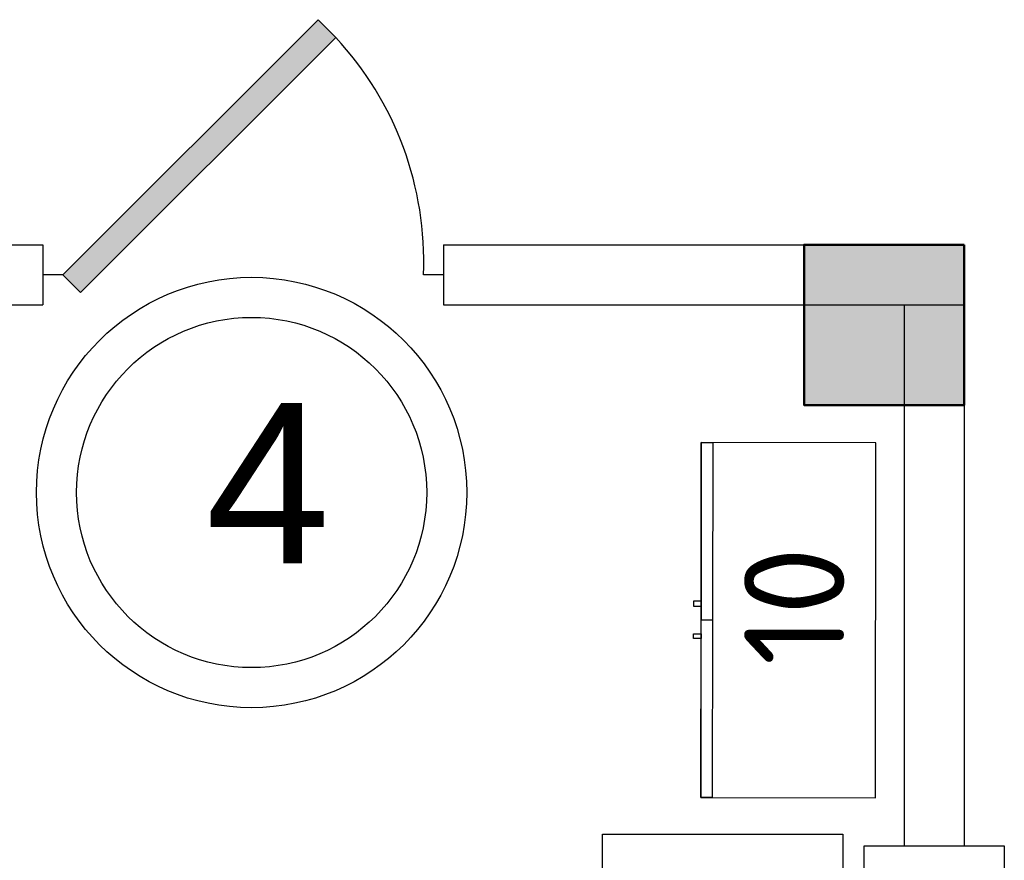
# Model space of a CAD drawing. Header units: millimetres. Extents: x 151654 to 877351, y 70322 to 154322.
# Tile 27 of 173: x 241214 to 243672, y 96202 to 98300. Entities that reach past the tile are written whole.
import ezdxf

# ---------------------------------------------------------------- set-up
doc = ezdxf.new("R2010")
doc.units = ezdxf.units.MM
doc.layers.add('kolonn', color=7, linetype='Continuous')
doc.layers.add('технологич.о', color=152, linetype='Continuous', lineweight=30)
doc.styles.add('GOST', font='isocpeur.ttf')
doc.styles.get("Standard").update_dxf_attribs({"font": 'arial.ttf'})

# ---------------------------------------------------------------- blocks, each defined once
blk = doc.blocks.new('ghsdd')
at = {"ltscale": 50, "true_color": 0x757575}
h = blk.add_hatch(color=8, dxfattribs=at)
h.paths.add_polyline_path([(0, 200), (-200, 200), (-200, 0), (0, 0)])
h.paths.add_polyline_path([(200, 0), (200, 200), (0, 200), (0, 0)])
h.paths.add_polyline_path([(0, 0), (-200, 0), (-200, -200), (0, -200)])
h.paths.add_polyline_path([(0, 0), (0, -200), (200, -200), (200, 0)])
at = {"lineweight": 50, "ltscale": 50}
blk.add_lwpolyline([(200, 200), (200, -200), (-200, -200), (-200, 200), (200, 200)], dxfattribs=at)
blk = doc.blocks.new('jfgjhsdf')
blk.add_hatch(color=1).paths.add_polyline_path([(-592.6, 730.9), (-636.7, 686.7), (0, 50), (44.2, 94.2)])
at = {"color": 1}
for p, q in [((0, 1000), (0, 950)), ((0, 50), (0, 0))]:
    blk.add_line(p, q, dxfattribs=at)
blk.add_lwpolyline([(0, 50), (-636.7, 686.7), (-592.6, 730.9), (44.2, 94.2), (0, 50)], dxfattribs=at)
blk.add_arc((-33.5, 129.6), 821.1, 87.662, 132.9147, dxfattribs=at)
blk = doc.blocks.new('470')
at = {"layer": 'технологич.о', "ltscale": 2}
for points in [[(8195681.1, 138800.7), (8196567.1, 138800.7), (8196567.1, 139236.7), (8195681.1, 139236.7)], [(8196124.1, 138800.7), (8195681.1, 138800.7), (8195681.1, 138829.4), (8196124.1, 138829.4)], [(8196567.1, 138800.7), (8196124.1, 138800.7), (8196124.1, 138829.4), (8196567.1, 138829.4)], [(8196089.4, 138800.7), (8196077.4, 138800.7), (8196077.4, 138781.5), (8196089.4, 138781.5)], [(8196158.7, 138800.7), (8196170.7, 138800.7), (8196170.7, 138781.5), (8196158.7, 138781.5)]]:
    blk.add_lwpolyline(points, close=True, dxfattribs=at)

msp = doc.modelspace()

# ---------------------------------------------------------------- linework, layer by layer
at = {"lineweight": 30}
for p, q in [((238172.2, 97738.4), (241272.2, 97738.4)), ((241272.2, 97738.4), (241272.2, 97588.4)), ((242272.2, 97738.4), (242272.2, 97588.4)), ((242272.2, 97738.4), (243572.2, 97738.4)), ((243572.2, 97738.4), (243572.2, 96238.4)), ((241172.2, 97588.4), (241272.2, 97588.4)), ((242272.2, 97588.4), (243572.2, 97588.4)), ((243422.2, 97588.4), (243422.2, 96238.4)), ((243422.2, 96238.4), (243572.2, 96238.4))]:
    msp.add_line(p, q, dxfattribs=at)
msp.add_lwpolyline([(243322.2, 96238.4), (243672.2, 96238.4), (243672.2, 93638.4), (243322.2, 93638.4)], close=True)
at = {"color": 1}
for radius in [537, 437]:
    msp.add_circle((241793.2, 97120.2), radius, dxfattribs=at)
at = {"layer": 'технологич.о', "ltscale": 2}
msp.add_lwpolyline([(242669.1, 95067.7), (242669.1, 96267.7), (243269.1, 96267.7), (243269.1, 95067.7)], close=True, dxfattribs=at)

# ---------------------------------------------------------------- block references
at = {"rotation": 270}
msp.add_blockref('jfgjhsdf', (241272.2, 97663.4), dxfattribs=at)
at = {"layer": 'kolonn'}
msp.add_blockref('ghsdd', (243372.2, 97538.4), dxfattribs=at)
at = {"layer": 'технологич.о', "color": 234, "rotation": 269.9175633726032}
msp.add_blockref('470', (115907.1, 8293117.4), dxfattribs=at)

# ---------------------------------------------------------------- texts
at = {"color": 1}
msp.add_text('4', height=400, dxfattribs=at).set_placement((241678.3, 96943.6))
at = {"style": 'GOST'}
msp.add_text('10', height=250, rotation=90, dxfattribs=at).set_placement((243272.8, 96688.6))

doc.saveas('drawing.dxf')
